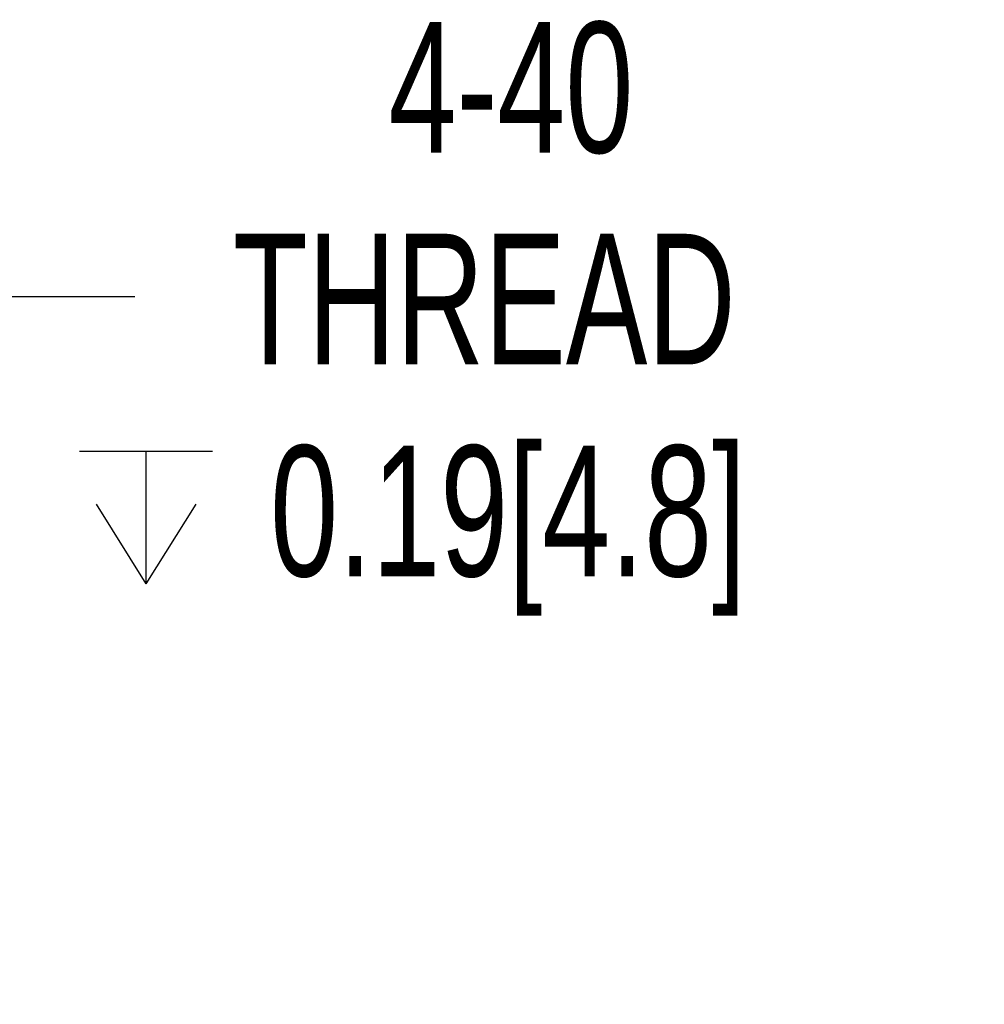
# Model space of a CAD drawing. Header units: millimetres. Extents: x 13 to 546, y 13 to 419.
# Tile 5 of 12: x 164 to 195, y 117 to 149. Entities that reach past the tile are written whole.
import ezdxf

# ---------------------------------------------------------------- set-up
doc = ezdxf.new("R2010")
doc.units = ezdxf.units.MM
doc.header["$LTSCALE"] = 2
doc.linetypes.add('SLD-Solid', pattern=[0])
doc.layers.add('DIMENSIONS', color=140, linetype='SLD-Solid', lineweight=25)
doc.styles.add('SLDTEXTSTYLE0', font='TXT', dxfattribs={"width": 0.7})
doc.dimstyles.new('SLDDIMSTYLE4', dxfattribs={"dimtxt": 4.316016, "dimasz": 6.604, "dimexe": 0, "dimexo": 0.0625, "dimgap": 1.079004, "dimtad": 0, "dimtih": 1, "dimtoh": 1, "dimrnd": 1e-09, "dimzin": 12, "dimdsep": 46, "dimtxsty": 'SLDTEXTSTYLE0', "dimsah": 1, "dimcen": 0, "dimadec": 0, "dimazin": 3, "dimtfac": 1, "dimtofl": 0, "dimtmove": 0, "dimatfit": 3, "dimfxl": 0, "dimfrac": 2, "dimtolj": 1, "dimtzin": 12, "dimarcsym": 0})

# ---------------------------------------------------------------- blocks, each defined once
blk = doc.blocks.new('SW_SYMBOL_HOLE_DEPTH')
at = {"layer": 'DIMENSIONS', "color": 0}
for p, q in [((0, 1750), (1600, 1750)), ((800, 1750), (800, 150)), ((200, 1110), (800, 150)), ((1400, 1110), (800, 150))]:
    blk.add_line(p, q, dxfattribs=at)
blk = doc.blocks.new('_D_13')
at = {"layer": 'DIMENSIONS'}
for p, q in [((136.235, 119.265), (151.256, 140.356)), ((151.256, 140.356), (167.337, 140.356))]:
    blk.add_line(p, q, dxfattribs=at)
blk.add_solid([(136.235, 119.265), (140.893, 124.055), (139.238, 125.234)], dxfattribs=at)
at = {"layer": 'DIMENSIONS', "xscale": 0.002688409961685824, "yscale": 0.002688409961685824, "zscale": 0.002688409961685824}
blk.add_blockref('SW_SYMBOL_HOLE_DEPTH', (165.543, 130.639), dxfattribs=at)
at = {"layer": 'DIMENSIONS', "char_height": 4.2333, "attachment_point": 1, "style": 'SLDTEXTSTYLE0'}
for s, insert in [('4-40', (175.556, 149.243)), ('THREAD', (170.512, 142.384)), ('0.19[4.8]', (171.717, 135.524))]:
    blk.add_mtext(s, dxfattribs=dict(at, insert=insert))

msp = doc.modelspace()

# ---------------------------------------------------------------- dimensions: what is measured, and where the dimension line sits
at = {"layer": 'DIMENSIONS'}
dim = msp.add_diameter_dim_2p(p1=(134.923, 117.424), p2=(136.235, 119.265), text='4-40\\PTHREAD\\P{\\fGDT;x}0.19[4.8]', dimstyle='SLDDIMSTYLE4', override={"dimpost": '<>'}, dxfattribs=at)
dim.commit()
dim.dimension.update_dxf_attribs({"geometry": '_D_13', "text_midpoint": (182.224, 140.356), "dimtype": 163})

doc.saveas('drawing.dxf')
